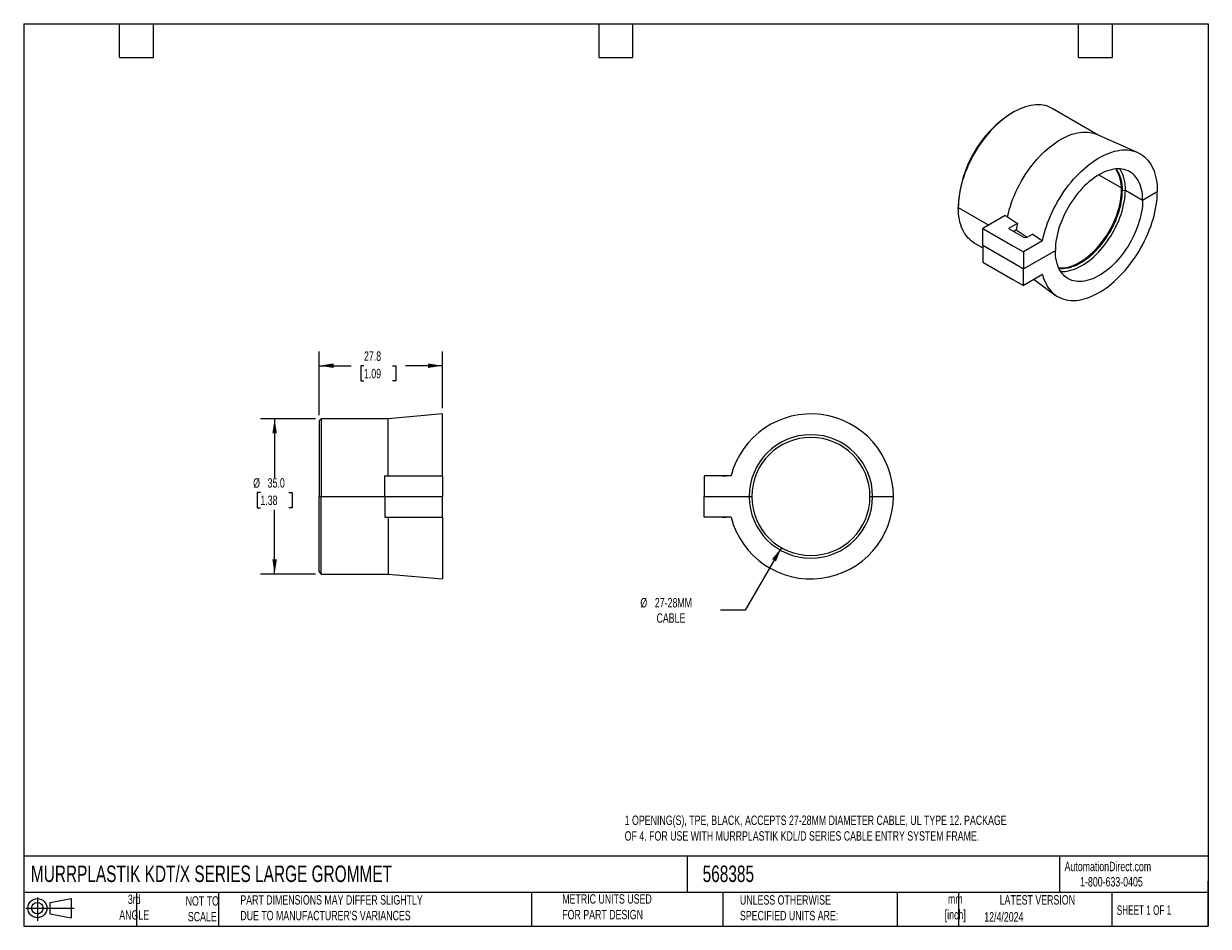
# Model space of a CAD drawing. Header units: millimetres. Extents: x 6 to 273, y 6 to 210.
import ezdxf

# ---------------------------------------------------------------- set-up
doc = ezdxf.new("R2010")
doc.units = ezdxf.units.MM
doc.layers.add('TEXT', color=140, linetype='Continuous', lineweight=25)
doc.styles.add('SLDTEXTSTYLE0', font='TXT', dxfattribs={"width": 0.7})
doc.styles.add('SLDTEXTSTYLE1', font='TXT', dxfattribs={"width": 0.65})
doc.dimstyles.new('SLDDIMSTYLE0', dxfattribs={"dimtxt": 2.158008, "dimasz": 3.302, "dimexe": 0, "dimexo": 0.0625, "dimgap": 0.539502, "dimtad": 0, "dimtih": 1, "dimtoh": 1, "dimrnd": 1e-09, "dimzin": 12, "dimdsep": 46, "dimtxsty": 'SLDTEXTSTYLE0', "dimsah": 1, "dimcen": 0.09, "dimadec": 0, "dimazin": 3, "dimtfac": 1, "dimtofl": 0, "dimtmove": 0, "dimatfit": 3, "dimfxl": 0, "dimfrac": 2, "dimtolj": 1, "dimtzin": 12, "dimarcsym": 0})
doc.dimstyles.new('SLDDIMSTYLE1', dxfattribs={"dimtxt": 2.158008, "dimasz": 3.302, "dimexe": 0, "dimexo": 0.0625, "dimgap": 0.539502, "dimtad": 0, "dimtih": 1, "dimtoh": 1, "dimrnd": 1e-09, "dimzin": 4, "dimdsep": 46, "dimtxsty": 'SLDTEXTSTYLE0', "dimsah": 1, "dimcen": 0.09, "dimadec": 0, "dimazin": 1, "dimtfac": 1, "dimtofl": 0, "dimtmove": 0, "dimatfit": 3, "dimfxl": 0, "dimfrac": 2, "dimtolj": 1, "dimtzin": 12, "dimarcsym": 0})
doc.dimstyles.new('SLDDIMSTYLE2', dxfattribs={"dimtxt": 2.158008, "dimasz": 3.302, "dimexe": 0, "dimexo": 0.0625, "dimgap": 0.539502, "dimtad": 0, "dimtih": 1, "dimtoh": 1, "dimrnd": 1e-09, "dimzin": 12, "dimdsep": 46, "dimtxsty": 'SLDTEXTSTYLE0', "dimsah": 1, "dimcen": 0, "dimadec": 0, "dimazin": 3, "dimtfac": 1, "dimtofl": 0, "dimtmove": 0, "dimatfit": 3, "dimfxl": 0, "dimfrac": 2, "dimtolj": 1, "dimtzin": 12, "dimarcsym": 0})

# ---------------------------------------------------------------- blocks, each defined once
blk = doc.blocks.new('Block11')
at = {"color": 7, "linetype": 'Continuous', "lineweight": 18}
for p, q in [((0, 2.88), (10.87, 2.88)), ((2.59, 5.31), (2.59, 0)), ((5.48, 4.17), (10.18, 5.03)), ((5.48, 1.6), (5.48, 4.17)), ((10.18, 5.03), (10.18, 0.73)), ((5.48, 1.6), (10.18, 0.73))]:
    blk.add_line(p, q, dxfattribs=at)
for radius in [2.15, 1.29]:
    blk.add_circle((2.59, 2.88), radius, dxfattribs=at)
blk = doc.blocks.new('Block12')
at = {"color": 7, "linetype": 'Continuous'}
blk.add_blockref('Block11', (0, 0), dxfattribs=at)
blk = doc.blocks.new('_D')
at = {"color": 7, "linetype": 'Continuous', "lineweight": 0}
for p, q in [((72.84, 121.39), (72.84, 135.73)), ((100.64, 122.96), (100.64, 135.73)), ((72.84, 132.55), (80.04, 132.55)), ((82.96, 132.55), (82.24, 132.55)), ((82.24, 132.55), (82.24, 129.12)), ((89.38, 132.55), (90.1, 132.55)), ((90.1, 132.55), (90.1, 129.12)), ((100.64, 132.55), (92.3, 132.55)), ((82.24, 129.12), (82.96, 129.12)), ((90.1, 129.12), (89.38, 129.12))]:
    blk.add_line(p, q, dxfattribs=at)
at = {"color": 7, "linetype": 'Continuous', "lineweight": 18}
for points in [[(72.84, 132.55), (76.15, 132.05), (76.15, 133.06)], [(100.64, 132.55), (97.34, 133.06), (97.34, 132.05)]]:
    blk.add_solid(points, dxfattribs=at)
at = {"color": 7, "linetype": 'Continuous', "lineweight": 18, "char_height": 2.117, "attachment_point": 1, "style": 'SLDTEXTSTYLE0'}
for s, insert in [('27.8', (82.96, 135.77)), ('1.09', (82.96, 131.85))]:
    blk.add_mtext(s, dxfattribs=dict(at, insert=insert))
blk = doc.blocks.new('_D_1')
at = {"color": 7, "linetype": 'Continuous', "lineweight": 0}
for p, q in [((72.07, 120.62), (59.67, 120.62)), ((62.84, 120.62), (62.84, 107.31)), ((59.64, 104.01), (58.91, 104.01)), ((58.91, 104.01), (58.91, 100.58)), ((66.05, 104.01), (66.77, 104.01)), ((66.77, 104.01), (66.77, 100.58)), ((58.91, 100.58), (59.64, 100.58)), ((62.84, 85.62), (62.84, 100.1)), ((66.77, 100.58), (66.05, 100.58)), ((72.07, 85.62), (59.67, 85.62))]:
    blk.add_line(p, q, dxfattribs=at)
at = {"color": 7, "linetype": 'Continuous', "lineweight": 18}
for points in [[(62.84, 120.62), (62.34, 117.32), (63.35, 117.32)], [(62.84, 85.62), (63.35, 88.93), (62.34, 88.93)]]:
    blk.add_solid(points, dxfattribs=at)
at = {"color": 7, "linetype": 'Continuous', "lineweight": 18, "char_height": 2.117, "attachment_point": 1, "style": 'SLDTEXTSTYLE0'}
for s, insert in [('%%c', (58.01, 107.22)), ('35.0', (61.27, 107.22)), ('1.38', (59.64, 103.31))]:
    blk.add_mtext(s, dxfattribs=dict(at, insert=insert))
blk = doc.blocks.new('_D_2')
at = {"color": 7, "linetype": 'Continuous', "lineweight": 0}
for p, q in [((176.93, 91.6), (168.8, 77.52)), ((168.8, 77.52), (163.25, 77.52))]:
    blk.add_line(p, q, dxfattribs=at)
at = {"color": 7, "linetype": 'Continuous', "lineweight": 18}
blk.add_solid([(176.93, 91.6), (174.84, 89), (175.72, 88.49)], dxfattribs=at)
at = {"color": 7, "linetype": 'Continuous', "lineweight": 18, "char_height": 2.117, "attachment_point": 1, "style": 'SLDTEXTSTYLE0'}
for s, insert in [('%%c', (145.18, 80.25)), ('27-28MM', (148.44, 80.25)), ('CABLE', (148.82, 76.82))]:
    blk.add_mtext(s, dxfattribs=dict(at, insert=insert))

msp = doc.modelspace()

# ---------------------------------------------------------------- linework, layer by layer
for p, q in [((229.134, 189.618), (228.78, 189.414)), ((248.27, 184.49), (237.885, 190.485)), ((257.132, 180.569), (247.983, 184.617)), ((248.438, 175.534), (253.485, 172.621)), ((248.438, 175.534), (253.485, 172.621)), ((253.495, 172.125), (253.708, 172.002)), ((253.495, 172.125), (253.708, 172.002)), ((253.708, 172.002), (254.377, 172.106)), ((253.708, 172.002), (254.377, 172.106)), ((254.377, 172.106), (258.268, 169.859)), ((254.377, 172.106), (258.268, 169.859)), ((258.268, 169.859), (261.571, 171.766)), ((258.268, 169.859), (261.571, 171.766)), ((216.761, 168.594), (216.761, 168.186)), ((216.761, 168.594), (216.761, 168.186)), ((216.761, 168.186), (223.62, 164.227)), ((216.761, 168.186), (223.62, 164.227)), ((227.353, 166.382), (222.312, 163.472)), ((227.353, 166.382), (227.862, 166.088)), ((227.862, 166.088), (230.068, 164.561)), ((222.312, 163.472), (229.065, 159.573)), ((222.312, 159.675), (222.312, 163.472)), ((230.068, 164.561), (228.075, 163.41)), ((228.075, 163.41), (231.186, 161.614)), ((229.175, 162.775), (229.822, 163.149)), ((229.822, 163.149), (232.232, 161.486)), ((220.386, 160.174), (222.312, 159.062)), ((235.727, 160.643), (231.469, 158.185)), ((233.54, 162.157), (232.6, 161.614)), ((233.54, 162.157), (235.727, 160.643)), ((222.312, 159.675), (229.065, 155.776)), ((222.312, 159.675), (229.065, 155.776)), ((222.312, 159.675), (222.312, 155.878)), ((229.065, 159.573), (231.469, 158.185)), ((231.469, 154.388), (238.611, 158.511)), ((231.469, 154.388), (238.611, 158.511)), ((231.469, 158.185), (231.469, 154.388)), ((222.312, 155.878), (229.065, 151.979)), ((229.065, 155.776), (231.469, 154.388)), ((229.065, 155.776), (231.469, 154.388)), ((231.469, 150.592), (231.469, 154.388)), ((235.727, 153.05), (231.469, 150.592)), ((229.065, 151.979), (231.469, 150.592)), ((233.823, 151.951), (238.599, 148.465)), ((73.343, 120.623), (72.843, 120.123)), ((72.843, 120.123), (72.843, 103.123)), ((88.413, 120.623), (73.343, 120.623)), ((73.343, 120.623), (73.343, 103.123)), ((100.643, 121.693), (88.413, 120.623)), ((88.413, 107.773), (88.413, 120.623)), ((87.693, 107.773), (97.243, 107.773)), ((87.693, 103.123), (87.693, 107.773)), ((97.243, 107.773), (100.643, 107.773)), ((100.643, 107.773), (100.643, 103.123)), ((159.581, 107.773), (159.581, 103.123)), ((165.602, 107.773), (159.581, 107.773)), ((159.581, 107.773), (159.581, 107.773)), ((159.581, 107.773), (159.581, 107.773)), ((165.602, 107.773), (159.581, 107.773)), ((165.602, 107.773), (163.581, 107.773)), ((163.581, 107.773), (163.581, 107.773)), ((165.602, 107.773), (164.581, 107.773)), ((72.843, 103.123), (73.343, 103.123)), ((72.843, 86.123), (72.843, 103.123)), ((72.843, 103.123), (73.343, 103.123)), ((73.343, 103.123), (87.693, 103.123)), ((73.343, 85.623), (73.343, 103.123)), ((73.343, 103.123), (87.693, 103.123)), ((87.693, 103.123), (97.243, 103.123)), ((87.693, 103.123), (97.243, 103.123)), ((87.693, 103.123), (87.693, 98.473)), ((97.243, 103.123), (100.643, 103.123)), ((97.243, 103.123), (100.643, 103.123)), ((100.643, 98.473), (100.643, 103.123)), ((159.581, 103.123), (169.681, 103.123)), ((159.581, 98.473), (159.581, 103.123)), ((159.581, 103.123), (169.681, 103.123)), ((169.681, 103.123), (170.281, 103.123)), ((169.681, 103.123), (170.281, 103.123)), ((196.881, 103.123), (197.481, 103.123)), ((196.881, 103.123), (197.481, 103.123)), ((197.481, 103.123), (202.151, 103.123)), ((197.481, 103.123), (202.151, 103.123)), ((87.693, 98.473), (97.243, 98.473)), ((88.413, 98.473), (88.413, 85.623)), ((97.243, 98.473), (100.643, 98.473)), ((165.602, 98.473), (159.581, 98.473)), ((165.602, 98.473), (159.581, 98.473)), ((159.581, 98.473), (159.581, 98.473)), ((159.581, 98.473), (159.581, 98.473)), ((163.581, 98.473), (163.581, 98.473)), ((165.602, 98.473), (163.581, 98.473)), ((165.602, 98.473), (164.581, 98.473)), ((72.843, 86.123), (73.343, 85.623)), ((73.343, 85.623), (88.413, 85.623)), ((88.413, 85.623), (100.643, 84.553))]:
    msp.add_line(p, q)
at = {"flags": 128}
for points in [[(237.885, 190.485), (237.776, 190.547), (237.323, 190.77), (236.851, 190.955), (236.359, 191.102), (235.849, 191.209), (235.323, 191.276), (234.781, 191.304), (234.225, 191.292), (233.656, 191.241), (233.077, 191.15), (232.487, 191.02), (231.889, 190.85), (231.284, 190.642), (230.674, 190.396), (230.06, 190.113), (229.444, 189.792), (228.827, 189.436), (228.211, 189.045), (227.597, 188.62), (226.987, 188.161), (226.382, 187.671), (225.784, 187.15), (225.194, 186.6), (224.615, 186.021), (224.046, 185.416), (223.49, 184.786), (222.948, 184.133), (222.422, 183.457), (221.912, 182.761), (221.42, 182.047), (220.948, 181.317), (220.495, 180.571), (220.064, 179.812), (219.656, 179.042), (219.272, 178.263), (218.911, 177.477), (218.577, 176.685), (218.268, 175.89), (217.987, 175.093), (217.733, 174.297), (217.507, 173.504), (217.311, 172.715), (217.144, 171.933), (217.007, 171.159), (216.899, 170.395), (216.823, 169.644), (216.777, 168.907), (216.761, 168.186)], [(227.862, 166.088), (228.043, 166.881), (228.253, 167.681), (228.493, 168.484), (228.762, 169.289), (229.059, 170.093), (229.382, 170.896), (229.733, 171.694), (230.109, 172.485), (230.509, 173.268), (230.933, 174.041), (231.38, 174.802), (231.847, 175.548), (232.335, 176.278), (232.842, 176.99), (233.367, 177.682), (233.908, 178.352), (234.464, 178.999), (235.033, 179.622), (235.615, 180.217), (236.207, 180.785), (236.808, 181.323), (237.417, 181.831), (238.032, 182.306), (238.651, 182.748), (239.273, 183.155), (239.897, 183.527), (240.52, 183.863), (241.141, 184.161), (241.759, 184.421), (242.372, 184.643), (242.978, 184.825), (243.577, 184.967), (244.165, 185.07), (244.743, 185.132), (245.308, 185.153), (245.859, 185.134), (246.395, 185.075), (246.913, 184.975), (247.414, 184.835), (247.896, 184.655), (247.983, 184.617)], [(235.727, 160.643), (235.9, 161.445), (236.102, 162.254), (236.333, 163.066), (236.591, 163.882), (236.877, 164.698), (237.19, 165.512), (237.529, 166.324), (237.893, 167.131), (238.282, 167.931), (238.694, 168.722), (239.129, 169.503), (239.586, 170.272), (240.062, 171.026), (240.559, 171.764), (241.073, 172.485), (241.605, 173.187), (242.152, 173.868), (242.714, 174.526), (243.29, 175.161), (243.877, 175.77), (244.475, 176.352), (245.082, 176.906), (245.697, 177.431), (246.318, 177.924), (246.944, 178.386), (247.573, 178.815), (248.205, 179.211), (248.837, 179.571), (249.468, 179.896), (250.097, 180.184), (250.722, 180.435), (251.341, 180.649), (251.954, 180.824), (252.559, 180.961), (253.154, 181.059), (253.739, 181.118), (254.311, 181.138), (254.869, 181.118), (255.413, 181.059), (255.94, 180.961), (256.45, 180.825), (256.941, 180.649), (257.413, 180.436), (257.864, 180.184), (258.293, 179.896), (258.699, 179.572), (259.082, 179.211), (259.44, 178.816), (259.772, 178.387), (260.078, 177.925), (260.357, 177.431), (260.609, 176.907), (260.832, 176.353), (261.027, 175.771), (261.192, 175.162), (261.328, 174.528), (261.434, 173.869), (261.51, 173.188), (261.555, 172.487), (261.571, 171.766)], [(258.268, 169.859), (258.253, 170.487), (258.207, 171.095), (258.129, 171.68), (258.022, 172.243), (257.884, 172.78), (257.717, 173.29), (257.52, 173.771), (257.295, 174.222), (257.042, 174.642), (256.762, 175.028), (256.456, 175.381), (256.124, 175.698), (255.768, 175.979), (255.39, 176.223), (254.989, 176.429), (254.568, 176.597), (254.127, 176.725), (253.669, 176.814), (253.194, 176.864), (252.704, 176.873), (252.201, 176.843), (251.686, 176.772), (251.161, 176.662), (250.627, 176.513), (250.086, 176.325), (249.54, 176.099), (248.991, 175.836), (248.44, 175.535), (247.888, 175.199), (247.339, 174.829), (246.793, 174.425), (246.252, 173.988), (245.719, 173.521), (245.193, 173.024), (244.678, 172.5), (244.175, 171.949), (243.685, 171.374), (243.21, 170.777), (242.752, 170.159), (242.311, 169.521), (241.89, 168.867), (241.49, 168.199), (241.111, 167.518), (240.755, 166.826), (240.424, 166.126), (240.117, 165.42), (239.837, 164.71), (239.584, 163.998), (239.359, 163.287), (239.162, 162.578), (238.995, 161.875), (238.857, 161.179), (238.75, 160.493), (238.673, 159.818), (238.626, 159.157), (238.611, 158.511)], [(235.727, 153.05), (235.9, 152.447), (236.102, 151.872), (236.333, 151.326), (236.591, 150.809), (236.877, 150.324), (237.19, 149.87), (237.529, 149.45), (237.893, 149.063), (238.282, 148.712), (238.694, 148.397), (239.129, 148.118), (239.586, 147.877), (240.062, 147.673), (240.559, 147.507), (241.073, 147.38), (241.605, 147.293), (242.152, 147.244), (242.714, 147.234), (243.29, 147.264), (243.877, 147.333), (244.475, 147.441), (245.082, 147.588), (245.697, 147.773), (246.318, 147.997), (246.944, 148.257), (247.573, 148.555), (248.205, 148.889), (248.837, 149.259), (249.468, 149.663), (250.097, 150.1), (250.722, 150.57), (251.341, 151.072), (251.954, 151.605), (252.559, 152.166), (253.154, 152.755), (253.739, 153.371), (254.311, 154.012), (254.869, 154.676), (255.413, 155.362), (255.94, 156.069), (256.45, 156.795), (256.941, 157.538), (257.413, 158.296), (257.864, 159.067), (258.293, 159.851), (258.699, 160.645), (259.082, 161.447), (259.44, 162.255), (259.772, 163.068), (260.078, 163.883), (260.357, 164.699), (260.609, 165.514), (260.832, 166.326), (261.027, 167.132), (261.192, 167.932), (261.328, 168.724), (261.434, 169.504), (261.51, 170.273), (261.555, 171.027), (261.571, 171.766)], [(239.369, 154.578), (239.702, 154.557), (240.184, 154.562), (240.679, 154.606), (241.185, 154.69), (241.7, 154.812), (242.223, 154.974), (242.752, 155.174), (243.286, 155.411), (243.822, 155.685), (244.359, 155.995), (244.896, 156.34), (245.429, 156.719), (245.959, 157.13), (246.482, 157.573), (246.997, 158.045), (247.503, 158.546), (247.998, 159.073), (248.48, 159.624), (248.947, 160.199), (249.399, 160.796), (249.834, 161.411), (250.25, 162.044), (250.645, 162.692), (251.02, 163.352), (251.371, 164.024), (251.699, 164.705), (252.002, 165.392), (252.28, 166.083), (252.53, 166.776), (252.754, 167.469), (252.948, 168.16), (253.114, 168.845), (253.251, 169.524), (253.358, 170.194), (253.434, 170.852), (253.48, 171.496), (253.495, 172.125)], [(239.418, 154.473), (239.447, 154.47), (239.914, 154.435), (240.396, 154.439), (240.891, 154.484), (241.397, 154.567), (241.912, 154.69), (242.435, 154.852), (242.965, 155.051), (243.498, 155.289), (244.034, 155.563), (244.572, 155.873), (245.108, 156.218), (245.641, 156.597), (246.171, 157.008), (246.694, 157.45), (247.209, 157.923), (247.715, 158.423), (248.21, 158.95), (248.692, 159.502), (249.159, 160.077), (249.611, 160.673), (250.046, 161.289), (250.462, 161.921), (250.857, 162.569), (251.232, 163.23), (251.583, 163.902), (251.911, 164.582), (252.215, 165.269), (252.492, 165.961), (252.743, 166.654), (252.966, 167.347), (253.161, 168.037), (253.327, 168.723), (253.463, 169.402), (253.57, 170.071), (253.646, 170.729), (253.692, 171.374), (253.708, 172.002)], [(239.822, 153.752), (240.283, 153.744), (240.787, 153.775), (241.302, 153.845), (241.827, 153.955), (242.361, 154.104), (242.902, 154.292), (243.447, 154.518), (243.997, 154.782), (244.548, 155.082), (245.099, 155.418), (245.648, 155.789), (246.194, 156.193), (246.735, 156.629), (247.269, 157.096), (247.794, 157.593), (248.309, 158.117), (248.812, 158.668), (249.302, 159.243), (249.777, 159.84), (250.236, 160.459), (250.676, 161.096), (251.097, 161.75), (251.498, 162.419), (251.877, 163.1), (252.232, 163.792), (252.564, 164.492), (252.87, 165.198), (253.15, 165.908), (253.403, 166.62), (253.629, 167.331), (253.825, 168.039), (253.993, 168.742), (254.13, 169.438), (254.238, 170.125), (254.315, 170.8), (254.361, 171.461), (254.377, 172.106)], [(220.386, 160.174), (220.064, 160.373), (219.656, 160.672), (219.272, 161.007), (218.911, 161.378), (218.577, 161.783), (218.268, 162.222), (217.987, 162.693), (217.733, 163.196), (217.507, 163.729), (217.311, 164.291), (217.144, 164.881), (217.007, 165.496), (216.899, 166.136), (216.823, 166.799), (216.777, 167.482), (216.761, 168.186)], [(258.268, 169.859), (258.253, 169.214), (258.207, 168.553), (258.129, 167.878), (258.022, 167.192), (257.884, 166.496), (257.717, 165.792), (257.52, 165.084), (257.295, 164.373), (257.042, 163.661), (256.762, 162.951), (256.456, 162.245), (256.124, 161.545), (255.768, 160.853), (255.39, 160.172), (254.989, 159.503), (254.568, 158.849), (254.127, 158.212), (253.669, 157.594), (253.194, 156.996), (252.704, 156.421), (252.201, 155.871), (251.686, 155.346), (251.161, 154.85), (250.627, 154.383), (250.086, 153.946), (249.54, 153.542), (248.991, 153.171), (248.44, 152.835), (247.888, 152.535), (247.339, 152.272), (246.793, 152.045), (246.252, 151.857), (245.719, 151.708), (245.193, 151.598), (244.678, 151.528), (244.175, 151.498), (243.685, 151.507), (243.21, 151.556), (242.752, 151.645), (242.311, 151.774), (241.89, 151.942), (241.49, 152.148), (241.111, 152.392), (240.755, 152.673), (240.424, 152.99), (240.117, 153.343), (239.837, 153.729), (239.584, 154.149), (239.359, 154.6), (239.162, 155.081), (238.995, 155.591), (238.857, 156.128), (238.75, 156.69), (238.673, 157.276), (238.626, 157.884), (238.611, 158.511)], [(100.643, 107.773), (100.643, 108.633), (100.643, 109.48), (100.643, 110.312), (100.643, 111.128), (100.643, 111.925), (100.643, 112.702), (100.643, 113.456), (100.643, 114.187), (100.643, 114.892), (100.643, 115.569), (100.643, 116.218), (100.643, 116.836), (100.643, 117.423), (100.643, 117.977), (100.643, 118.496), (100.643, 118.979), (100.643, 119.426), (100.643, 119.835), (100.643, 120.205), (100.643, 120.536), (100.643, 120.826), (100.643, 121.076), (100.643, 121.283), (100.643, 121.449), (100.643, 121.572), (100.643, 121.653), (100.643, 121.69), (100.643, 121.693)], [(163.581, 107.773), (163.6, 107.773), (163.657, 107.773), (163.749, 107.773), (163.874, 107.773), (164.025, 107.773), (164.198, 107.773), (164.386, 107.773), (164.581, 107.773)], [(100.643, 98.473), (100.643, 97.613), (100.643, 96.766), (100.643, 95.934), (100.643, 95.118), (100.643, 94.321), (100.643, 93.545), (100.643, 92.79), (100.643, 92.06), (100.643, 91.355), (100.643, 90.677), (100.643, 90.028), (100.643, 89.41), (100.643, 88.823), (100.643, 88.269), (100.643, 87.75), (100.643, 87.267), (100.643, 86.82), (100.643, 86.411), (100.643, 86.041), (100.643, 85.71), (100.643, 85.42), (100.643, 85.17), (100.643, 84.963), (100.643, 84.797), (100.643, 84.674), (100.643, 84.594), (100.643, 84.556), (100.643, 84.553)], [(163.581, 98.473), (163.6, 98.473), (163.657, 98.473), (163.749, 98.473), (163.874, 98.473), (164.025, 98.473), (164.198, 98.473), (164.386, 98.473), (164.581, 98.473)]]:
    msp.add_lwpolyline(points, dxfattribs=at)
for centre, radius, start, end in [((242.83, 167.424), 26.095, 122.57569, 177.42969), ((245.447, 172.487), 8.057, 357.42427, 32.74485), ((245.749, 172.376), 7.967, 357.31068, 34.20392), ((245.654, 172.42), 8.728, 357.94047, 30.62012), ((252.003, 160.021), 22.4, 168.30624, 171.97249), ((231.893, 162.979), 1.537, 242.60966, 297.39029), ((183.581, 103.123), 18.57, 0, 165.49859), ((183.581, 103.123), 13.9, 0, 180), ((183.581, 103.123), 13.3, 0, 180), ((183.581, 103.123), 18.57, 194.50141, 0), ((183.581, 103.123), 13.9, 180, 0), ((183.581, 103.123), 13.3, 180, 0)]:
    msp.add_arc(centre, radius, start, end)
at = {"layer": 'TEXT'}
for p, q in [((6.35, 209.55), (273.05, 209.55)), ((6.35, 209.55), (6.35, 6.35)), ((27.94, 201.93), (27.94, 209.55)), ((35.56, 201.93), (35.56, 209.55)), ((135.89, 201.93), (135.89, 209.55)), ((143.51, 201.93), (143.51, 209.55)), ((243.84, 201.93), (243.84, 209.55)), ((251.46, 201.93), (251.46, 209.55)), ((273.05, 209.55), (273.05, 6.35)), ((27.94, 201.93), (35.56, 201.93)), ((135.89, 201.93), (143.51, 201.93)), ((243.84, 201.93), (251.46, 201.93)), ((273.05, 22.126), (6.35, 22.126)), ((155.759, 22.126), (155.759, 13.97)), ((239.575, 22.126), (239.575, 13.97)), ((273.05, 6.35), (273.05, 16.51)), ((273.05, 13.97), (6.35, 13.97)), ((31.75, 13.97), (31.75, 6.35)), ((50.212, 13.97), (50.212, 6.35)), ((120.646, 13.97), (120.646, 6.35)), ((163.78, 13.97), (163.78, 6.35)), ((203.024, 13.97), (203.024, 6.35)), ((216.812, 13.97), (216.812, 6.35)), ((251.349, 13.97), (251.349, 6.35)), ((6.35, 6.35), (273.05, 6.35))]:
    msp.add_line(p, q, dxfattribs=at)

# ---------------------------------------------------------------- block references
msp.add_blockref('Block12', (6.838, 7.554), dxfattribs=at)

# ---------------------------------------------------------------- texts
at = {"color": 7, "linetype": 'Continuous', "lineweight": 0, "insert": (141.656, 31.283), "char_height": 2.116667, "attachment_point": 1, "style": 'SLDTEXTSTYLE0'}
msp.add_mtext('1 OPENING(S), TPE, BLACK, ACCEPTS 27-28MM DIAMETER CABLE, UL TYPE 12. PACKAGE ^JOF 4. FOR USE WITH MURRPLASTIK KDL/D SERIES CABLE ENTRY SYSTEM FRAME.', dxfattribs=at)
at = {"color": 179, "linetype": 'Continuous', "lineweight": 18, "char_height": 2.11667, "attachment_point": 1, "style": 'SLDTEXTSTYLE0'}
for s, insert in [('AutomationDirect.com', (240.695, 20.877)), ('1-800-633-0405', (244.192, 17.437))]:
    msp.add_mtext(s, dxfattribs=dict(at, insert=insert))
at = {"layer": 'TEXT'}
for s, insert, char_height, attachment_point, style in [('MURRPLASTIK KDT/X SERIES LARGE GROMMET', (7.966, 20.023), 3.70417, 1, 'SLDTEXTSTYLE0'), ('568385', (159.208, 20.023), 3.7042, 1, 'SLDTEXTSTYLE0'), ('3rd^JANGLE', (31.233, 13.488), 2.1167, 2, 'SLDTEXTSTYLE0'), ("PART DIMENSIONS MAY DIFFER SLIGHTLY ^JDUE TO MANUFACTURER'S VARIANCES", (55.119, 13.357), 2.11667, 1, 'SLDTEXTSTYLE0'), ('METRIC UNITS USED ^JFOR PART DESIGN', (127.604, 13.572), 2.11667, 1, 'SLDTEXTSTYLE0'), ('UNLESS OTHERWISE ^JSPECIFIED UNITS ARE:', (167.608, 13.35), 2.11667, 1, 'SLDTEXTSTYLE0'), ('LATEST VERSION', (234.552, 13.364), 2.11667, 2, 'SLDTEXTSTYLE0'), ('NOT TO^JSCALE', (46.556, 13.115), 2.11667, 2, 'SLDTEXTSTYLE0'), ('mm^J[inch]', (216.085, 13.551), 2.1167, 2, 'SLDTEXTSTYLE0'), ('SHEET 1 OF 1', (252.441, 11.051), 2.11667, 1, 'SLDTEXTSTYLE1'), ('12/4/2024', (222.613, 9.537), 2.1167, 1, 'SLDTEXTSTYLE0')]:
    msp.add_mtext(s, dxfattribs=dict(at, insert=insert, char_height=char_height, attachment_point=attachment_point, style=style))

# ---------------------------------------------------------------- dimensions: what is measured, and where the dimension line sits
at = {"color": 7, "linetype": 'Continuous', "lineweight": 18}
dim = msp.add_linear_dim(base=(100.643, 132.554), p1=(72.843, 120.123), p2=(100.643, 121.693), dimstyle='SLDDIMSTYLE0', dxfattribs=at)
dim.commit()
dim.dimension.update_dxf_attribs({"geometry": '_D', "text_midpoint": (86.17, 132.554), "dimtype": 160})
dim = msp.add_linear_dim(base=(62.843, 85.623), p1=(73.343, 120.623), p2=(73.343, 85.623), angle=90, text='%%c<>', dimstyle='SLDDIMSTYLE1', dxfattribs=at)
dim.commit()
dim.dimension.update_dxf_attribs({"geometry": '_D_1', "text_midpoint": (62.843, 103.704), "dimtype": 160})
dim = msp.add_diameter_dim_2p(p1=(190.231, 114.641), p2=(176.931, 91.605), text='%%c27-28MM\\PCABLE', dimstyle='SLDDIMSTYLE2', override={"dimpost": '<>'}, dxfattribs=at)
dim.commit()
dim.dimension.update_dxf_attribs({"geometry": '_D_2', "text_midpoint": (153.418, 77.525), "dimtype": 163})

doc.saveas('drawing.dxf')
